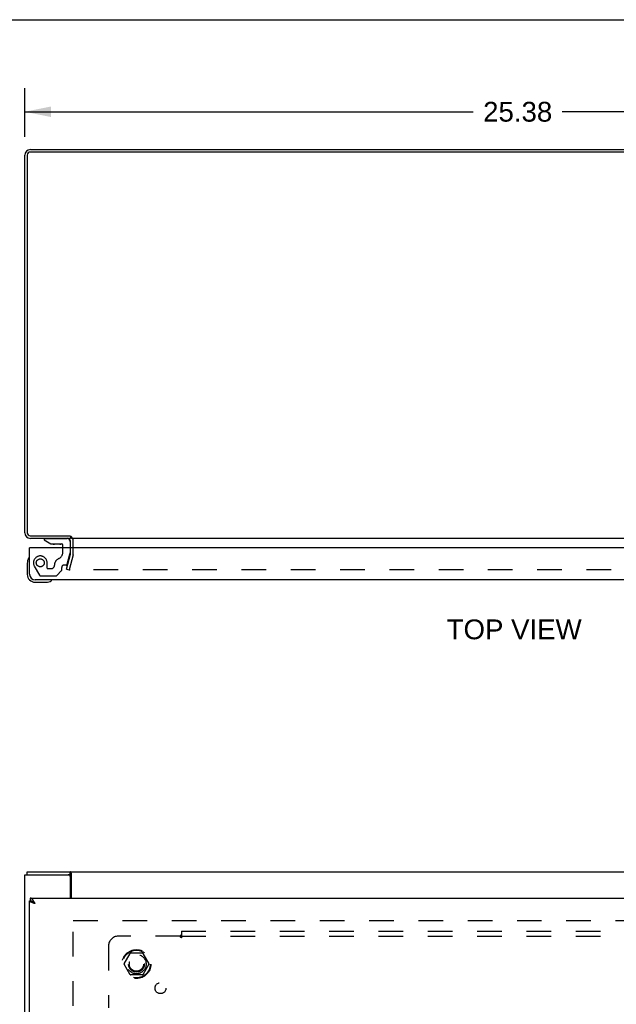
# Model space of a CAD drawing. Header units: inches. Extents: x 0 to 115, y 0 to 75.
# Tile 6 of 9: x 27 to 42, y 49 to 75. Entities that reach past the tile are written whole.
import ezdxf

# ---------------------------------------------------------------- set-up
doc = ezdxf.new("R2010")
doc.units = ezdxf.units.IN
doc.header["$LTSCALE"] = 6.344535
doc.header["$MEASUREMENT"] = 0
doc.linetypes.add('HIDDEN', pattern=[0.2, 0.1, -0.1])
doc.layers.get('0').update_dxf_attribs({"linetype": 'CONTINUOUS'})
for name, color, linetype in [('DEFAULT_2', 8, 'HIDDEN'), ('DIMENSIONS', 7, 'CONTINUOUS'), ('DOOR_ASSEMBLY', 7, 'CONTINUOUS'), ('SUBPANEL', 7, 'CONTINUOUS')]:
    doc.layers.add(name, color=color, linetype=linetype)
doc.styles.get("Standard").update_dxf_attribs({"font": 'arial.ttf'})
doc.dimstyles.new('DIMSTYLE_1', dxfattribs={"dimtxt": 0.50892, "dimasz": 0.67856, "dimexe": 0.09, "dimexo": 0.07, "dimgap": 0.0375, "dimtad": 0, "dimtih": 1, "dimtoh": 1, "dimzin": 4, "dimdsep": 46, "dimtxsty": 'Standard', "dimblk": '_FILLED', "dimblk1": '_FILLED', "dimblk2": '_FILLED', "dimcen": 0.09, "dimazin": 1, "dimtfac": 1, "dimtdec": 3, "dimtofl": 0, "dimtmove": 0, "dimatfit": 3, "dimldrblk": '_FILLED', "dimfxl": 0, "dimtolj": 1, "dimtzin": 4, "dimarcsym": 0})

# ---------------------------------------------------------------- blocks, each defined once
blk = doc.blocks.new('_FILLED')
at = {"color": 0, "linetype": 'ByBlock'}
blk.add_solid([(0, 0), (-1, 0.2), (-1, -0.2)], dxfattribs=at)
blk = doc.blocks.new('*D4')
at = {"layer": 'DIMENSIONS', "color": 2, "linetype": 'Continuous'}
for p, q in [((27.095, 71.63), (27.095, 72.884)), ((52.47, 71.63), (52.47, 72.884)), ((27.095, 72.273), (38.639, 72.273)), ((52.47, 72.273), (40.926, 72.273))]:
    blk.add_line(p, q, dxfattribs=at)
at = {"layer": 'DIMENSIONS', "color": 2, "linetype": 'Continuous', "xscale": 0.6785598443, "yscale": 0.6785598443, "zscale": 0.6785598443, "rotation": 180}
blk.add_blockref('_FILLED', (27.095, 72.273), dxfattribs=at)
at = {"layer": 'DIMENSIONS', "color": 2, "linetype": 'Continuous', "xscale": 0.6785598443, "yscale": 0.6785598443, "zscale": 0.6785598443}
blk.add_blockref('_FILLED', (52.47, 72.273), dxfattribs=at)
at = {"layer": 'DIMENSIONS', "color": 2, "linetype": 'Continuous', "insert": (39.783, 72.528), "char_height": 0.5089, "width": 1.77838, "attachment_point": 2, "line_spacing_factor": 0.9}
blk.add_mtext('25.38', dxfattribs=at)

msp = doc.modelspace()

# ---------------------------------------------------------------- linework, layer by layer
at = {"color": 7, "linetype": 'Continuous'}
for p, q in [((0, 74.642), (115.355, 74.642)), ((28.27, 61.361), (28.27, 61.3)), ((27.158, 52.648), (27.158, 52.723)), ((28.267, 52.648), (28.267, 52.723)), ((28.21, 52.648), (28.267, 52.648))]:
    msp.add_line(p, q, dxfattribs=at)
at = {"color": 3, "linetype": 'Continuous'}
for p, q in [((52.327, 71.237), (27.238, 71.237)), ((27.24, 71.3), (52.325, 71.3)), ((27.095, 61.445), (27.095, 71.155)), ((27.158, 71.157), (27.158, 61.443)), ((27.238, 61.363), (28.267, 61.363)), ((28.27, 61.3), (27.24, 61.3)), ((49.768, 61.3), (28.297, 61.3)), ((28.27, 61.057), (28.27, 61.23)), ((28.345, 61.057), (28.345, 61.23)), ((27.158, 52.723), (52.407, 52.723)), ((28.289, 52.695), (28.285, 52.702)), ((27.095, 22.798), (27.095, 52.648)), ((27.095, 52.648), (28.21, 52.648)), ((28.27, 52.048), (28.27, 52.588)), ((28.297, 52.048), (28.297, 52.68))]:
    msp.add_line(p, q, dxfattribs=at)
for points in [[(28.285, 52.702), (28.284, 52.704), (28.283, 52.706), (28.282, 52.708), (28.281, 52.71), (28.28, 52.712), (28.279, 52.714), (28.278, 52.716), (28.277, 52.717), (28.276, 52.718), (28.275, 52.719), (28.274, 52.72), (28.273, 52.721), (28.272, 52.722), (28.271, 52.722), (28.269, 52.722), (28.268, 52.723), (28.267, 52.723)], [(28.297, 52.68), (28.296, 52.681), (28.295, 52.682), (28.294, 52.684), (28.293, 52.686), (28.292, 52.688), (28.291, 52.69), (28.29, 52.692), (28.289, 52.695)]]:
    msp.add_lwpolyline(points, dxfattribs=at)
at = {"color": 7, "linetype": 'Continuous'}
for points in [[(28.277, 52.64), (28.276, 52.641), (28.275, 52.643), (28.274, 52.644), (28.273, 52.645), (28.272, 52.646), (28.271, 52.647), (28.27, 52.647), (28.269, 52.647), (28.268, 52.648), (28.267, 52.648)], [(28.297, 52.627), (28.296, 52.627), (28.295, 52.627), (28.293, 52.627), (28.292, 52.627), (28.291, 52.627), (28.29, 52.627), (28.289, 52.628), (28.288, 52.629), (28.287, 52.629), (28.286, 52.63), (28.284, 52.631), (28.283, 52.632), (28.282, 52.633), (28.281, 52.635), (28.28, 52.636), (28.279, 52.637), (28.277, 52.64)]]:
    msp.add_lwpolyline(points, dxfattribs=at)
at = {"color": 3, "linetype": 'Continuous'}
for centre, radius, start, end in [((27.24, 71.155), 0.145, 90, 180), ((27.238, 71.157), 0.08, 90, 180), ((27.24, 61.445), 0.145, 180, 270), ((27.238, 61.443), 0.08, 180, 270), ((28.2, 61.23), 0.07, 0, 86.7686), ((28.21, 52.588), 0.06, 0, 90)]:
    msp.add_arc(centre, radius, start, end, dxfattribs=at)
at = {"color": 7, "linetype": 'Continuous'}
for start, end in [(48.0117, 51.2451), (0, 23.8716)]:
    msp.add_arc((28.2, 61.23), 0.145, start, end, dxfattribs=at)
at = {"layer": 'DEFAULT_2', "color": 8, "linetype": 'HIDDEN'}
for p, q in [((28.27, 60.902), (28.27, 61.057)), ((28.345, 60.902), (28.345, 61.057)), ((28.166, 60.507), (28.269, 60.892)), ((28.341, 60.872), (28.238, 60.488)), ((28.166, 60.507), (28.238, 60.488)), ((49.804, 60.488), (28.261, 60.488)), ((28.345, 23.898), (28.345, 51.548)), ((28.345, 51.473), (49.72, 51.473)), ((29.653, 50.353), (29.807, 50.62)), ((30.124, 50.625), (29.816, 50.625)), ((30.133, 50.62), (30.288, 50.353)), ((29.807, 50.075), (29.653, 50.343)), ((30.288, 50.343), (30.133, 50.075)), ((30.124, 50.07), (29.816, 50.07))]:
    msp.add_line(p, q, dxfattribs=at)
for points in [[(28.247, 60.506), (28.246, 60.505), (28.246, 60.503), (28.246, 60.502)], [(28.246, 60.502), (28.246, 60.502), (28.246, 60.501), (28.247, 60.499), (28.247, 60.498), (28.247, 60.497), (28.248, 60.496), (28.249, 60.495), (28.249, 60.494), (28.25, 60.493), (28.251, 60.492), (28.252, 60.491), (28.253, 60.49), (28.255, 60.489), (28.256, 60.489)], [(28.261, 60.488), (28.26, 60.488), (28.258, 60.488), (28.257, 60.488), (28.256, 60.489)]]:
    msp.add_lwpolyline(points, dxfattribs=at)
for radius in [0.372, 0.356, 0.204, 0.183]:
    msp.add_circle((29.97, 50.348), radius, dxfattribs=at)
for centre, radius, start, end in [((28.2, 61.23), 0.145, 23.8716, 48.0117), ((28.23, 60.902), 0.04, 345, 360), ((28.23, 60.902), 0.115, 345, 360), ((29.816, 50.615), 0.01, 90.0113, 149.988), ((30.124, 50.615), 0.01, 30.0108, 89.9876), ((29.661, 50.348), 0.01, 150.0117, 209.9873), ((30.279, 50.348), 0.01, 330.0117, 29.9873), ((29.816, 50.08), 0.01, 210.0108, 269.9876), ((30.124, 50.08), 0.01, 270.0113, 329.988)]:
    msp.add_arc(centre, radius, start, end, dxfattribs=at)
at = {"layer": 'DOOR_ASSEMBLY', "color": 7, "linetype": 'Continuous'}
for p, q in [((27.593, 61.3), (27.593, 61.261)), ((27.248, 61.057), (27.22, 61.057)), ((27.593, 61.261), (27.764, 61.163)), ((27.764, 61.163), (28.046, 61.163)), ((27.928, 61.146), (27.858, 61.146)), ((27.928, 61.146), (27.93, 61.146)), ((27.998, 61.146), (27.93, 61.146)), ((28.078, 61.057), (28.078, 61.131)), ((28.263, 61.222), (28.263, 61.057)), ((27.207, 60.797), (27.207, 60.797)), ((27.16, 60.662), (27.16, 60.372)), ((27.36, 60.172), (27.649, 60.172)), ((27.778, 60.217), (27.782, 60.218)), ((27.782, 60.218), (27.783, 60.219)), ((27.22, 51.973), (27.233, 51.973)), ((27.233, 52.048), (27.233, 51.973)), ((27.34, 51.924), (27.335, 51.927)), ((27.344, 51.92), (27.34, 51.924)), ((27.348, 51.917), (27.344, 51.92)), ((27.354, 51.912), (27.348, 51.917)), ((27.352, 51.911), (27.348, 51.913)), ((27.357, 51.908), (27.352, 51.911)), ((27.365, 51.903), (27.354, 51.912)), ((27.365, 51.903), (27.357, 51.908))]:
    msp.add_line(p, q, dxfattribs=at)
at = {"layer": 'DOOR_ASSEMBLY', "color": 8, "linetype": 'HIDDEN'}
for p, q in [((27.593, 61.3), (28.184, 61.3)), ((28.078, 60.95), (28.078, 61.057)), ((28.263, 61.057), (28.263, 60.927)), ((28.189, 60.635), (28.259, 60.894)), ((27.342, 60.582), (27.472, 60.356)), ((27.672, 60.537), (27.672, 60.67)), ((28.046, 60.48), (28.046, 60.552)), ((28.159, 60.611), (28.105, 60.611)), ((27.507, 60.336), (27.892, 60.336)), ((27.688, 60.521), (27.771, 60.521)), ((28.042, 60.469), (27.92, 60.348))]:
    msp.add_line(p, q, dxfattribs=at)
at = {"layer": 'DOOR_ASSEMBLY', "color": 3, "linetype": 'Continuous'}
for p, q in [((27.22, 60.377), (27.22, 61.057)), ((50.267, 61.057), (27.248, 61.057)), ((50.15, 60.232), (27.365, 60.232)), ((27.22, 48.473), (27.22, 51.973)), ((27.233, 52.048), (50.282, 52.048)), ((27.299, 51.924), (27.295, 51.925)), ((27.348, 51.932), (27.344, 51.939)), ((27.352, 51.925), (27.348, 51.932)), ((27.359, 51.914), (27.352, 51.925)), ((27.318, 51.918), (27.311, 51.92)), ((27.324, 51.915), (27.318, 51.918)), ((27.331, 51.913), (27.324, 51.915)), ((27.338, 51.911), (27.331, 51.913)), ((27.348, 51.908), (27.338, 51.911)), ((27.365, 51.903), (27.348, 51.908)), ((27.365, 51.903), (27.359, 51.914))]:
    msp.add_line(p, q, dxfattribs=at)
at = {"layer": 'DOOR_ASSEMBLY', "color": 7, "linetype": 'Continuous'}
for points in [[(27.207, 60.797), (27.206, 60.796), (27.206, 60.794), (27.206, 60.793), (27.205, 60.791)], [(27.783, 60.219), (27.785, 60.219), (27.785, 60.219)], [(27.297, 51.953), (27.295, 51.955), (27.293, 51.956), (27.291, 51.957), (27.288, 51.958), (27.286, 51.959), (27.284, 51.96), (27.282, 51.961), (27.28, 51.962), (27.278, 51.963), (27.276, 51.964), (27.274, 51.965), (27.271, 51.966), (27.269, 51.966), (27.267, 51.967), (27.265, 51.968), (27.263, 51.968), (27.261, 51.969), (27.259, 51.969), (27.256, 51.97), (27.254, 51.97), (27.252, 51.971), (27.25, 51.971), (27.248, 51.972), (27.246, 51.972), (27.244, 51.972), (27.242, 51.972), (27.239, 51.973), (27.237, 51.973), (27.235, 51.973), (27.233, 51.973)], [(27.305, 51.948), (27.303, 51.95), (27.301, 51.951), (27.299, 51.952), (27.297, 51.953)], [(27.335, 51.927), (27.333, 51.929), (27.331, 51.93), (27.329, 51.932), (27.327, 51.934), (27.325, 51.935), (27.322, 51.937), (27.32, 51.938), (27.318, 51.94), (27.316, 51.941), (27.314, 51.943), (27.312, 51.944), (27.31, 51.946), (27.308, 51.947), (27.305, 51.948)], [(27.348, 51.913), (27.344, 51.916), (27.342, 51.918), (27.34, 51.919), (27.338, 51.92), (27.336, 51.922), (27.334, 51.923), (27.333, 51.924), (27.331, 51.926), (27.329, 51.927), (27.327, 51.928), (27.325, 51.93), (27.324, 51.931), (27.322, 51.932), (27.32, 51.934), (27.319, 51.935), (27.317, 51.936), (27.316, 51.938), (27.314, 51.939), (27.313, 51.94), (27.311, 51.942), (27.31, 51.943), (27.309, 51.944), (27.307, 51.946), (27.306, 51.947), (27.305, 51.948), (27.305, 51.948)]]:
    msp.add_lwpolyline(points, dxfattribs=at)
at = {"layer": 'DOOR_ASSEMBLY', "color": 3, "linetype": 'Continuous'}
for points in [[(27.295, 51.925), (27.29, 51.927), (27.287, 51.928), (27.284, 51.929), (27.281, 51.93), (27.278, 51.931), (27.275, 51.932), (27.273, 51.933), (27.27, 51.935), (27.268, 51.936), (27.265, 51.937), (27.263, 51.938), (27.26, 51.939), (27.258, 51.94), (27.255, 51.941), (27.253, 51.942), (27.251, 51.943), (27.249, 51.944), (27.247, 51.945), (27.245, 51.946), (27.243, 51.947), (27.241, 51.948), (27.239, 51.949), (27.238, 51.95), (27.236, 51.951), (27.235, 51.953), (27.233, 51.954), (27.232, 51.955), (27.23, 51.956), (27.229, 51.957), (27.228, 51.958), (27.227, 51.959), (27.226, 51.96), (27.225, 51.961), (27.224, 51.962), (27.223, 51.963), (27.223, 51.964), (27.222, 51.965), (27.222, 51.966), (27.221, 51.967), (27.221, 51.968), (27.22, 51.97), (27.22, 51.971), (27.22, 51.972), (27.22, 51.973)], [(27.325, 51.97), (27.322, 51.973), (27.32, 51.976), (27.318, 51.979), (27.316, 51.982), (27.314, 51.986), (27.312, 51.989), (27.31, 51.991), (27.308, 51.994), (27.305, 51.997), (27.303, 52), (27.301, 52.003), (27.299, 52.005), (27.297, 52.008), (27.295, 52.01), (27.293, 52.013), (27.291, 52.015), (27.288, 52.017), (27.286, 52.02), (27.284, 52.022), (27.282, 52.024), (27.28, 52.026), (27.278, 52.028), (27.276, 52.029), (27.274, 52.031), (27.271, 52.033), (27.269, 52.034), (27.267, 52.036), (27.265, 52.037), (27.263, 52.039), (27.261, 52.04), (27.259, 52.041), (27.256, 52.042), (27.254, 52.043), (27.252, 52.044), (27.25, 52.045), (27.248, 52.045), (27.246, 52.046), (27.244, 52.047), (27.242, 52.047), (27.239, 52.047), (27.237, 52.048), (27.235, 52.048), (27.233, 52.048)], [(27.311, 51.92), (27.305, 51.922), (27.302, 51.923), (27.299, 51.924)], [(27.344, 51.939), (27.342, 51.943), (27.34, 51.946), (27.337, 51.95), (27.335, 51.953), (27.333, 51.956), (27.331, 51.96), (27.329, 51.963), (27.327, 51.967), (27.325, 51.97)]]:
    msp.add_lwpolyline(points, dxfattribs=at)
at = {"layer": 'DOOR_ASSEMBLY', "color": 8, "linetype": 'HIDDEN'}
msp.add_circle((27.495, 60.67), 0.102, dxfattribs=at)
at = {"layer": 'DOOR_ASSEMBLY', "color": 7, "linetype": 'Continuous'}
for centre, radius, start, end in [((28.184, 61.222), 0.0787, 0, 90), ((27.858, 61.236), 0.09, 235.0751, 270), ((27.998, 61.236), 0.09, 270, 304.7527), ((28.046, 61.131), 0.0317, 0, 90), ((27.41, 60.662), 0.25, 149.1101, 180), ((27.208, 60.782), 0.015, 96.3796, 149.1101), ((27.205, 60.782), 0.015, 0, 83.6204), ((27.36, 60.372), 0.2, 180, 270), ((27.36, 60.372), 0.14, 180, 270), ((27.649, 60.422), 0.25, 270, 300.8899), ((27.77, 60.217), 0.015, 6.3796, 90), ((27.77, 60.221), 0.015, 300.8899, 353.6204)]:
    msp.add_arc(centre, radius, start, end, dxfattribs=at)
at = {"layer": 'DOOR_ASSEMBLY', "color": 8, "linetype": 'HIDDEN'}
for centre, radius, start, end in [((27.495, 60.67), 0.177, 0, 210), ((27.89, 60.95), 0.188, 294.7322, 360), ((28.138, 60.927), 0.125, 345, 360), ((27.688, 60.537), 0.0156, 180, 270), ((27.771, 60.611), 0.09, 270, 360), ((28.046, 60.611), 0.185, 114.7322, 180), ((28.105, 60.552), 0.0591, 90, 180), ((28.159, 60.643), 0.0312, 270, 345), ((27.507, 60.376), 0.04, 210, 270), ((27.892, 60.376), 0.04, 270, 315), ((28.031, 60.48), 0.0156, 315, 360)]:
    msp.add_arc(centre, radius, start, end, dxfattribs=at)
at = {"layer": 'DOOR_ASSEMBLY', "color": 3, "linetype": 'Continuous'}
msp.add_arc((27.365, 60.377), 0.145, 180, 270, dxfattribs=at)
at = {"layer": 'SUBPANEL', "color": 8, "linetype": 'HIDDEN'}
for p, q in [((31.126, 51.191), (31.126, 51.105)), ((31.126, 51.191), (48.064, 51.191)), ((31.091, 51.066), (29.501, 51.066)), ((31.126, 51.105), (31.126, 51.026)), ((31.126, 51.066), (48.064, 51.066)), ((29.251, 50.816), (29.251, 49.227))]:
    msp.add_line(p, q, dxfattribs=at)
for points in [[(31.102, 51.078), (31.1, 51.076), (31.099, 51.075), (31.097, 51.073), (31.096, 51.072), (31.094, 51.07), (31.093, 51.069), (31.092, 51.068), (31.091, 51.066)], [(31.101, 51.052), (31.1, 51.054), (31.098, 51.056), (31.097, 51.058), (31.096, 51.06), (31.094, 51.062), (31.093, 51.064), (31.092, 51.065), (31.091, 51.066)], [(31.126, 51.026), (31.125, 51.026), (31.123, 51.027), (31.122, 51.027), (31.121, 51.028), (31.119, 51.029), (31.118, 51.03), (31.117, 51.031), (31.115, 51.032), (31.114, 51.033), (31.113, 51.035), (31.112, 51.036), (31.11, 51.037), (31.109, 51.039), (31.108, 51.041), (31.107, 51.042), (31.106, 51.044), (31.104, 51.046), (31.103, 51.048), (31.101, 51.052)], [(31.109, 51.085), (31.105, 51.081), (31.102, 51.078)], [(31.126, 51.105), (31.125, 51.103), (31.124, 51.102), (31.122, 51.1), (31.121, 51.098), (31.12, 51.097), (31.118, 51.095), (31.117, 51.093), (31.116, 51.092), (31.115, 51.091), (31.113, 51.089), (31.112, 51.088), (31.111, 51.086), (31.109, 51.085)]]:
    msp.add_lwpolyline(points, dxfattribs=at)
for centre, radius in [((29.97, 50.348), 0.25), ((30.589, 49.729), 0.141)]:
    msp.add_circle(centre, radius, dxfattribs=at)
msp.add_arc((29.501, 50.816), 0.25, 90, 180, dxfattribs=at)

# ---------------------------------------------------------------- texts
at = {"layer": 'DIMENSIONS', "color": 2, "linetype": 'Continuous', "insert": (39.692, 59.213), "char_height": 0.5089, "width": 3.46784, "attachment_point": 2, "line_spacing_factor": 0.9}
msp.add_mtext('TOP VIEW', dxfattribs=at)

# ---------------------------------------------------------------- dimensions: what is measured, and where the dimension line sits
at = {"layer": 'DIMENSIONS', "color": 2, "linetype": 'Continuous'}
dim = msp.add_linear_dim(base=(52.470052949, 72.273364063), p1=(27.095052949, 71.560413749), p2=(52.470052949, 71.560413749), dimstyle='DIMSTYLE_1', dxfattribs=at)
dim.commit()
dim.dimension.update_dxf_attribs({"geometry": '*D4', "text_midpoint": (39.774851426, 72.270525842), "dimtype": 160})

doc.saveas('drawing.dxf')
